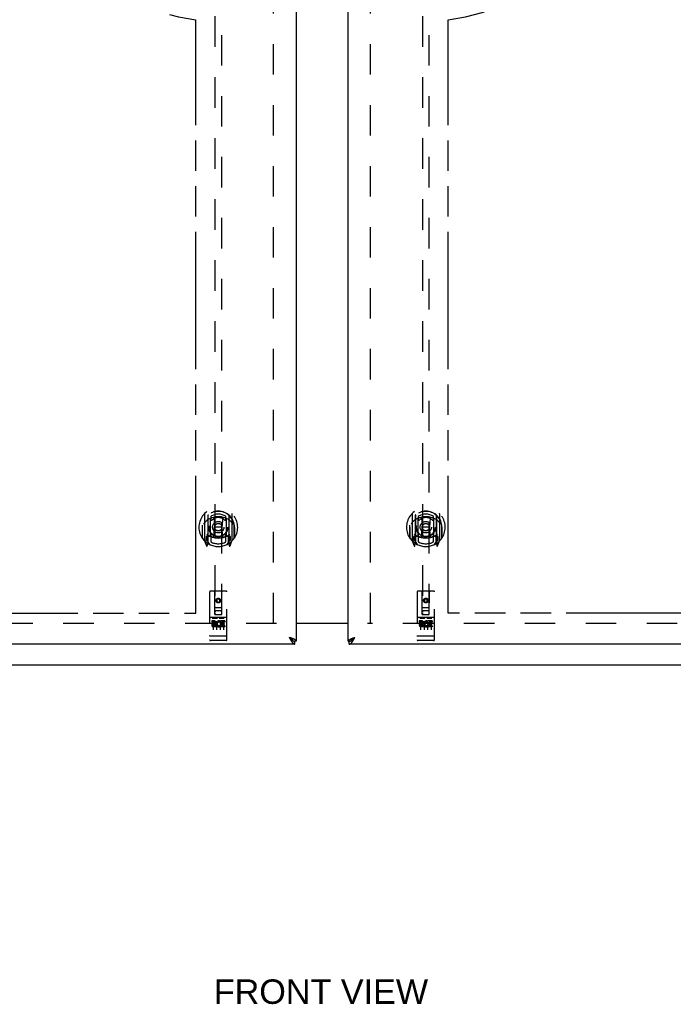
# Model space of a CAD drawing. Header units: inches. Extents: x 0 to 200, y 0 to 130.
# Tile 4 of 21: x 53 to 77, y 28 to 64. Entities that reach past the tile are written whole.
import ezdxf

# ---------------------------------------------------------------- set-up
doc = ezdxf.new("R2010")
doc.units = ezdxf.units.IN
doc.header["$LTSCALE"] = 11.011777
doc.header["$MEASUREMENT"] = 0
doc.linetypes.add('HIDDEN', pattern=[0.2, 0.1, -0.1])
doc.linetypes.add('PHANTOM', pattern=[0.8, 0.45, -0.05, 0.1, -0.05, 0.1, -0.05])
doc.layers.get('0').update_dxf_attribs({"linetype": 'CONTINUOUS'})
for name, color, linetype in [('02___PRT_ALL_AXES', 7, 'CONTINUOUS'), ('AVAILABLE_DOOR_SPACE', 7, 'CONTINUOUS'), ('DEFAULT_2', 8, 'HIDDEN'), ('DIMENSIONS', 7, 'CONTINUOUS')]:
    doc.layers.add(name, color=color, linetype=linetype)
doc.styles.get("Standard").update_dxf_attribs({"font": 'arial.ttf'})
doc.dimstyles.new('DIMSTYLE_1', dxfattribs={"dimtxt": 0.883298, "dimasz": 1.17773, "dimexe": 0.09, "dimexo": 0.07, "dimgap": 0.0375, "dimtad": 0, "dimtih": 1, "dimtoh": 1, "dimzin": 4, "dimdsep": 46, "dimtxsty": 'Standard', "dimblk": '_FILLED', "dimblk1": '_FILLED', "dimblk2": '_FILLED', "dimcen": 0.09, "dimazin": 1, "dimtfac": 1, "dimtdec": 3, "dimtofl": 0, "dimtmove": 0, "dimatfit": 3, "dimldrblk": '_FILLED', "dimfxl": 0, "dimtolj": 1, "dimtzin": 4, "dimarcsym": 0})

# ---------------------------------------------------------------- blocks, each defined once
blk = doc.blocks.new('_FILLED')
at = {"color": 0, "linetype": 'ByBlock'}
blk.add_solid([(0, 0), (-1, 0.2), (-1, -0.2)], dxfattribs=at)
blk = doc.blocks.new('*D10')
at = {"layer": 'DIMENSIONS', "color": 2, "linetype": 'Continuous'}
for p, q in [((59.315, 77.32), (57.244, 77.32)), ((62.94, 77.32), (65.296, 77.32))]:
    blk.add_line(p, q, dxfattribs=at)
at = {"layer": 'DIMENSIONS', "color": 2, "linetype": 'Continuous', "xscale": 1.1777301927, "yscale": 1.1777301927, "zscale": 1.1777301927}
blk.add_blockref('_FILLED', (59.315, 77.32), dxfattribs=at)
at = {"layer": 'DIMENSIONS', "color": 2, "linetype": 'Continuous', "xscale": 1.1777301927, "yscale": 1.1777301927, "zscale": 1.1777301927, "rotation": 180}
blk.add_blockref('_FILLED', (62.94, 77.32), dxfattribs=at)
at = {"layer": 'DIMENSIONS', "color": 2, "linetype": 'Continuous', "insert": (56.803, 77.761), "char_height": 0.8833, "width": 2.40034, "attachment_point": 3, "line_spacing_factor": 0.9}
blk.add_mtext('3.63', dxfattribs=at)
blk = doc.blocks.new('*D12')
at = {"layer": 'DIMENSIONS', "color": 2, "linetype": 'Continuous'}
for p, q in [((44.999, 42.11), (44.999, 44.465)), ((44.999, 40.985), (44.999, 38.475)), ((44.999, 38.475), (46.03, 38.475))]:
    blk.add_line(p, q, dxfattribs=at)
at = {"layer": 'DIMENSIONS', "color": 2, "linetype": 'Continuous', "xscale": 1.1777301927, "yscale": 1.1777301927, "zscale": 1.1777301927}
for p, rotation in [((44.999, 42.11), 270), ((44.999, 40.985), 90)]:
    blk.add_blockref('_FILLED', p, dxfattribs=dict(at, rotation=rotation))
at = {"layer": 'DIMENSIONS', "color": 2, "linetype": 'Continuous', "insert": (46.472, 38.917), "char_height": 0.8833, "width": 2.40034, "attachment_point": 1, "line_spacing_factor": 0.9}
blk.add_mtext('1.13', dxfattribs=at)

msp = doc.modelspace()

# ---------------------------------------------------------------- linework, layer by layer
at = {"color": 3, "linetype": 'Continuous'}
for p, q in [((62.94, 99.381), (62.94, 41.089)), ((64.815, 41.089), (64.815, 99.381)), ((62.94, 41.75), (64.815, 41.75)), ((62.898, 40.985), (34.295, 40.985)), ((62.73, 41.218), (62.694, 41.231)), ((62.694, 41.231), (62.71, 41.2)), ((62.71, 41.2), (62.717, 41.188)), ((62.717, 41.188), (62.723, 41.176)), ((62.723, 41.176), (62.73, 41.164)), ((62.748, 41.211), (62.73, 41.218)), ((62.759, 41.207), (62.748, 41.211)), ((62.771, 41.202), (62.759, 41.207)), ((93.461, 40.985), (64.857, 40.985)), ((64.967, 41.196), (64.979, 41.2)), ((64.979, 41.2), (64.99, 41.205)), ((64.99, 41.205), (65.002, 41.209)), ((65.002, 41.209), (65.014, 41.214)), ((65.014, 41.214), (65.026, 41.218)), ((65.026, 41.218), (65.044, 41.225)), ((65.032, 41.176), (65.039, 41.188)), ((65.039, 41.188), (65.045, 41.2)), ((65.044, 41.225), (65.062, 41.231)), ((65.045, 41.2), (65.062, 41.231))]:
    msp.add_line(p, q, dxfattribs=at)
at = {"color": 7, "linetype": 'Continuous'}
for p, q in [((64.815, 41.735), (62.94, 41.735)), ((62.714, 41.218), (62.694, 41.231)), ((62.694, 41.231), (62.707, 41.217)), ((62.707, 41.217), (62.717, 41.206)), ((62.723, 41.213), (62.714, 41.218)), ((62.717, 41.206), (62.723, 41.199)), ((62.731, 41.208), (62.723, 41.213)), ((62.723, 41.199), (62.73, 41.192)), ((62.73, 41.192), (62.737, 41.185)), ((62.834, 41.106), (62.836, 41.105)), ((62.94, 41.089), (62.898, 41.089)), ((62.898, 40.985), (62.898, 41.089)), ((64.815, 41.089), (64.857, 41.089)), ((64.857, 40.985), (64.857, 41.089)), ((64.919, 41.105), (64.922, 41.106)), ((65.017, 41.202), (65.025, 41.208)), ((65.025, 41.208), (65.033, 41.213)), ((65.025, 41.192), (65.032, 41.199)), ((65.032, 41.199), (65.039, 41.206)), ((65.033, 41.213), (65.041, 41.218)), ((65.039, 41.206), (65.045, 41.213)), ((65.041, 41.218), (65.053, 41.226)), ((65.045, 41.213), (65.062, 41.231)), ((65.053, 41.226), (65.062, 41.231)), ((43.001, 40.235), (84.755, 40.235))]:
    msp.add_line(p, q, dxfattribs=at)
at = {"color": 3, "linetype": 'Continuous'}
for points in [[(62.73, 41.164), (62.733, 41.158), (62.737, 41.152), (62.74, 41.146), (62.743, 41.14), (62.747, 41.134), (62.75, 41.128), (62.753, 41.123), (62.756, 41.117), (62.76, 41.112), (62.763, 41.106), (62.766, 41.101), (62.77, 41.096), (62.773, 41.091)], [(62.841, 41.173), (62.836, 41.176), (62.831, 41.178), (62.826, 41.18), (62.82, 41.182), (62.815, 41.185), (62.81, 41.187), (62.805, 41.189), (62.799, 41.191), (62.794, 41.194), (62.788, 41.196), (62.782, 41.198), (62.771, 41.202)], [(62.773, 41.091), (62.776, 41.085), (62.779, 41.08), (62.783, 41.076), (62.786, 41.071), (62.789, 41.066), (62.793, 41.062), (62.796, 41.057), (62.799, 41.053), (62.803, 41.048), (62.806, 41.044), (62.809, 41.04), (62.812, 41.036), (62.816, 41.033), (62.819, 41.029), (62.822, 41.026), (62.826, 41.022), (62.829, 41.019), (62.832, 41.016), (62.836, 41.013), (62.839, 41.01), (62.842, 41.007), (62.845, 41.005), (62.849, 41.002), (62.852, 41), (62.855, 40.998), (62.859, 40.996), (62.862, 40.994), (62.865, 40.993), (62.869, 40.991), (62.872, 40.99), (62.875, 40.989), (62.878, 40.988), (62.882, 40.987), (62.885, 40.986), (62.888, 40.986), (62.892, 40.985), (62.895, 40.985), (62.898, 40.985)], [(62.94, 41.089), (62.94, 41.091), (62.94, 41.093), (62.94, 41.096), (62.939, 41.098), (62.938, 41.1), (62.938, 41.102), (62.937, 41.104), (62.936, 41.107), (62.934, 41.109), (62.933, 41.111), (62.931, 41.113), (62.93, 41.116), (62.928, 41.118), (62.926, 41.12), (62.924, 41.122), (62.921, 41.124), (62.919, 41.127), (62.917, 41.129), (62.914, 41.131), (62.911, 41.133), (62.908, 41.136), (62.905, 41.138), (62.902, 41.14), (62.899, 41.142), (62.895, 41.145), (62.892, 41.147), (62.888, 41.149), (62.884, 41.151), (62.88, 41.153), (62.876, 41.156), (62.872, 41.158), (62.868, 41.16), (62.864, 41.162), (62.859, 41.165), (62.855, 41.167), (62.85, 41.169), (62.845, 41.171), (62.841, 41.173)], [(64.815, 41.089), (64.815, 41.091), (64.816, 41.093), (64.816, 41.096), (64.816, 41.098), (64.817, 41.1), (64.818, 41.102), (64.819, 41.104), (64.82, 41.107), (64.821, 41.109), (64.823, 41.111), (64.824, 41.113), (64.826, 41.116), (64.828, 41.118), (64.83, 41.12), (64.832, 41.122), (64.834, 41.124), (64.836, 41.127), (64.839, 41.129), (64.842, 41.131), (64.844, 41.133), (64.847, 41.136), (64.85, 41.138), (64.853, 41.14), (64.857, 41.142), (64.86, 41.145), (64.864, 41.147), (64.867, 41.149), (64.871, 41.151), (64.875, 41.153), (64.879, 41.156), (64.883, 41.158), (64.887, 41.16), (64.892, 41.162), (64.896, 41.165), (64.901, 41.167), (64.905, 41.169), (64.91, 41.171), (64.915, 41.173)], [(64.857, 40.985), (64.861, 40.985), (64.864, 40.985), (64.867, 40.986), (64.87, 40.986), (64.874, 40.987), (64.877, 40.988), (64.88, 40.989), (64.884, 40.99), (64.887, 40.991), (64.89, 40.993), (64.894, 40.994), (64.897, 40.996), (64.9, 40.998), (64.903, 41), (64.907, 41.002), (64.91, 41.005), (64.913, 41.007), (64.917, 41.01), (64.92, 41.013), (64.923, 41.016), (64.927, 41.019), (64.93, 41.022), (64.933, 41.026), (64.936, 41.029), (64.94, 41.033), (64.943, 41.036), (64.946, 41.04), (64.95, 41.044), (64.953, 41.048), (64.956, 41.053), (64.959, 41.057), (64.963, 41.062), (64.966, 41.066), (64.969, 41.071), (64.973, 41.076), (64.976, 41.08), (64.979, 41.085)], [(64.915, 41.173), (64.92, 41.176), (64.925, 41.178), (64.93, 41.18), (64.935, 41.182), (64.94, 41.185), (64.946, 41.187), (64.951, 41.189), (64.956, 41.191), (64.962, 41.194), (64.967, 41.196)], [(64.979, 41.085), (64.983, 41.091), (64.986, 41.096), (64.989, 41.101), (64.992, 41.106), (64.996, 41.112), (64.999, 41.117), (65.002, 41.123), (65.006, 41.128), (65.009, 41.134), (65.012, 41.14), (65.016, 41.146), (65.019, 41.152), (65.022, 41.158), (65.025, 41.164), (65.032, 41.176)]]:
    msp.add_lwpolyline(points, dxfattribs=at)
at = {"color": 7, "linetype": 'Continuous'}
for points in [[(62.834, 41.106), (62.833, 41.107), (62.832, 41.11), (62.831, 41.113), (62.83, 41.115), (62.829, 41.118), (62.828, 41.121), (62.826, 41.123), (62.825, 41.126), (62.823, 41.128), (62.821, 41.131), (62.819, 41.134), (62.817, 41.136), (62.815, 41.139), (62.813, 41.142), (62.81, 41.144), (62.808, 41.147), (62.806, 41.15), (62.803, 41.152), (62.8, 41.155), (62.797, 41.157), (62.795, 41.16), (62.792, 41.163), (62.788, 41.165), (62.785, 41.168), (62.782, 41.171), (62.779, 41.173), (62.775, 41.176), (62.772, 41.179), (62.769, 41.181), (62.765, 41.184), (62.761, 41.186), (62.758, 41.189), (62.754, 41.192), (62.75, 41.194), (62.746, 41.197), (62.742, 41.2), (62.739, 41.202), (62.731, 41.208)], [(62.737, 41.185), (62.74, 41.182), (62.743, 41.178), (62.747, 41.175), (62.75, 41.172), (62.753, 41.169), (62.756, 41.165), (62.76, 41.162), (62.763, 41.159), (62.766, 41.156), (62.77, 41.153), (62.773, 41.15), (62.776, 41.147), (62.779, 41.144), (62.783, 41.141), (62.786, 41.139), (62.789, 41.136), (62.793, 41.133), (62.796, 41.131), (62.799, 41.128), (62.803, 41.126), (62.806, 41.123), (62.809, 41.121), (62.812, 41.119), (62.816, 41.116), (62.819, 41.114), (62.822, 41.112), (62.826, 41.11), (62.829, 41.109), (62.832, 41.107), (62.834, 41.106)], [(62.836, 41.105), (62.839, 41.103), (62.842, 41.102), (62.845, 41.1), (62.849, 41.099), (62.852, 41.098), (62.855, 41.097), (62.859, 41.095), (62.862, 41.094), (62.865, 41.093), (62.869, 41.093), (62.872, 41.092), (62.875, 41.091), (62.878, 41.09), (62.882, 41.09), (62.885, 41.09), (62.888, 41.089), (62.892, 41.089), (62.895, 41.089), (62.898, 41.089)], [(64.857, 41.089), (64.861, 41.089), (64.864, 41.089), (64.867, 41.089), (64.87, 41.09), (64.874, 41.09), (64.877, 41.09), (64.88, 41.091), (64.884, 41.092), (64.887, 41.093), (64.89, 41.093), (64.894, 41.094), (64.897, 41.095), (64.9, 41.097), (64.903, 41.098), (64.907, 41.099), (64.91, 41.1), (64.913, 41.102), (64.917, 41.103), (64.919, 41.105)], [(64.922, 41.106), (64.922, 41.107), (64.923, 41.11), (64.924, 41.113), (64.925, 41.115), (64.926, 41.118), (64.928, 41.121), (64.929, 41.123), (64.931, 41.126), (64.933, 41.128), (64.934, 41.131), (64.936, 41.134), (64.938, 41.136), (64.94, 41.139), (64.943, 41.142), (64.945, 41.144), (64.947, 41.147), (64.95, 41.15), (64.953, 41.152), (64.955, 41.155), (64.958, 41.157), (64.961, 41.16), (64.964, 41.163), (64.967, 41.165), (64.97, 41.168), (64.973, 41.171), (64.977, 41.173), (64.98, 41.176), (64.983, 41.179), (64.987, 41.181), (64.99, 41.184), (64.994, 41.186), (64.998, 41.189), (65.002, 41.192), (65.005, 41.194), (65.009, 41.197), (65.013, 41.2), (65.017, 41.202)], [(64.922, 41.106), (64.923, 41.107), (64.927, 41.109), (64.93, 41.11), (64.933, 41.112), (64.936, 41.114), (64.94, 41.116), (64.943, 41.119), (64.946, 41.121), (64.95, 41.123), (64.953, 41.126), (64.956, 41.128), (64.959, 41.131), (64.963, 41.133), (64.966, 41.136), (64.969, 41.139), (64.973, 41.141), (64.976, 41.144), (64.979, 41.147), (64.983, 41.15), (64.986, 41.153), (64.989, 41.156), (64.992, 41.159), (64.996, 41.162), (64.999, 41.165), (65.002, 41.169), (65.006, 41.172), (65.009, 41.175), (65.012, 41.178), (65.016, 41.182), (65.019, 41.185), (65.025, 41.192)]]:
    msp.add_lwpolyline(points, dxfattribs=at)
at = {"layer": '02___PRT_ALL_AXES', "color": 8, "linetype": 'HIDDEN'}
for p, q in [((59.983, 41.823), (59.891, 41.823)), ((59.891, 41.823), (59.891, 41.781)), ((59.983, 41.781), (59.891, 41.781)), ((59.987, 41.737), (59.941, 41.737)), ((59.983, 41.696), (59.955, 41.696)), ((60.047, 41.653), (59.955, 41.653)), ((60.047, 41.61), (59.955, 41.61)), ((60.047, 41.653), (60.047, 41.61)), ((60.179, 41.658), (60.196, 41.619)), ((60.203, 41.788), (60.19, 41.769)), ((60.2, 41.813), (60.203, 41.811)), ((60.36, 41.823), (60.203, 41.823)), ((60.203, 41.823), (60.203, 41.811)), ((60.203, 41.788), (60.203, 41.61)), ((60.36, 41.61), (60.203, 41.61)), ((60.36, 41.781), (60.246, 41.781)), ((60.246, 41.781), (60.246, 41.737)), ((60.338, 41.737), (60.246, 41.737)), ((60.338, 41.695), (60.246, 41.695)), ((60.246, 41.695), (60.246, 41.653)), ((60.36, 41.653), (60.246, 41.653)), ((60.338, 41.737), (60.338, 41.695)), ((60.36, 41.823), (60.36, 41.781)), ((60.36, 41.653), (60.36, 41.61)), ((67.483, 41.823), (67.391, 41.823)), ((67.391, 41.823), (67.391, 41.781)), ((67.483, 41.781), (67.391, 41.781)), ((67.487, 41.737), (67.441, 41.737)), ((67.483, 41.696), (67.455, 41.696)), ((67.547, 41.653), (67.455, 41.653)), ((67.547, 41.61), (67.455, 41.61)), ((67.547, 41.653), (67.547, 41.61)), ((67.679, 41.658), (67.696, 41.619)), ((67.703, 41.788), (67.69, 41.769)), ((67.7, 41.813), (67.703, 41.811)), ((67.86, 41.823), (67.703, 41.823)), ((67.703, 41.823), (67.703, 41.811)), ((67.703, 41.788), (67.703, 41.61)), ((67.86, 41.61), (67.703, 41.61)), ((67.86, 41.781), (67.746, 41.781)), ((67.746, 41.781), (67.746, 41.737)), ((67.838, 41.737), (67.746, 41.737)), ((67.838, 41.695), (67.746, 41.695)), ((67.746, 41.695), (67.746, 41.653)), ((67.86, 41.653), (67.746, 41.653)), ((67.838, 41.737), (67.838, 41.695)), ((67.86, 41.823), (67.86, 41.781)), ((67.86, 41.653), (67.86, 41.61)), ((59.91, 41.117), (59.845, 41.117)), ((60.16, 41.117), (60.095, 41.117)), ((60.41, 41.117), (60.345, 41.117)), ((67.41, 41.117), (67.345, 41.117)), ((67.66, 41.117), (67.595, 41.117)), ((67.91, 41.117), (67.845, 41.117))]:
    msp.add_line(p, q, dxfattribs=at)
for centre in [(60.128, 42.562), (67.628, 42.562)]:
    msp.add_circle(centre, 0.085, dxfattribs=at)
for centre, radius, start, end in [((59.955, 41.675), 0.0644, 102.2995, 270.0775), ((59.955, 41.675), 0.0219, 89.9011, 270), ((59.983, 41.76), 0.0635, 270, 90), ((59.983, 41.759), 0.0219, 280.307, 90), ((60.154, 41.717), 0.107, 64.2636, 293.4027), ((60.154, 41.717), 0.0639, 54.8895, 293.4026), ((67.455, 41.675), 0.0644, 102.2995, 270.0775), ((67.455, 41.675), 0.0219, 89.9011, 270), ((67.483, 41.76), 0.0635, 270, 90), ((67.483, 41.759), 0.0219, 280.307, 90), ((67.654, 41.717), 0.107, 64.2636, 293.4027), ((67.654, 41.717), 0.0639, 54.8895, 293.4026)]:
    msp.add_arc(centre, radius, start, end, dxfattribs=at)
at = {"layer": 'AVAILABLE_DOOR_SPACE', "color": 4, "linetype": 'PHANTOM'}
for p, q in [((59.315, 42.11), (59.315, 63.534)), ((68.44, 42.11), (68.44, 63.534)), ((50.096, 42.11), (59.315, 42.11)), ((77.659, 42.11), (68.44, 42.11))]:
    msp.add_line(p, q, dxfattribs=at)
for centre, start, end in [((60.128, 70.235), 180, 263.0865), ((67.628, 70.235), 276.9135, 360)]:
    msp.add_arc(centre, 6.75, start, end, dxfattribs=at)
at = {"layer": 'DEFAULT_2', "color": 8, "linetype": 'HIDDEN'}
for p, q in [((62.128, 41.735), (62.128, 98.735)), ((65.628, 41.735), (65.628, 98.735)), ((60.003, 68.064), (60.003, 42.062)), ((60.253, 42.062), (60.253, 68.064)), ((67.503, 68.064), (67.503, 42.062)), ((67.753, 42.062), (67.753, 68.064)), ((59.628, 45.69), (59.628, 44.723)), ((59.745, 45.636), (59.745, 44.62)), ((59.753, 45.636), (59.753, 44.633)), ((59.845, 44.888), (59.845, 45.519)), ((59.853, 45.597), (59.853, 45.494)), ((59.965, 45.546), (59.995, 45.206)), ((60.29, 45.546), (60.26, 45.206)), ((60.403, 45.494), (60.403, 45.597)), ((60.41, 45.519), (60.41, 44.888)), ((60.503, 45.636), (60.503, 44.633)), ((60.51, 45.636), (60.51, 44.62)), ((60.628, 44.723), (60.628, 45.69)), ((67.128, 45.69), (67.128, 44.723)), ((67.245, 45.636), (67.245, 44.62)), ((67.253, 45.636), (67.253, 44.633)), ((67.345, 44.888), (67.345, 45.519)), ((67.353, 45.597), (67.353, 45.494)), ((67.465, 45.546), (67.495, 45.206)), ((67.79, 45.546), (67.76, 45.206)), ((67.903, 45.494), (67.903, 45.597)), ((67.91, 45.519), (67.91, 44.888)), ((68.003, 45.636), (68.003, 44.633)), ((68.01, 45.636), (68.01, 44.62)), ((68.128, 44.723), (68.128, 45.69)), ((59.545, 45.206), (59.56, 45.206)), ((59.545, 45.206), (59.545, 44.818)), ((59.553, 45.278), (59.553, 45.281)), ((59.553, 44.82), (59.553, 45.278)), ((59.965, 44.862), (59.995, 45.206)), ((60.26, 45.206), (59.995, 45.206)), ((60.291, 44.862), (60.26, 45.206)), ((60.71, 45.206), (60.695, 45.206)), ((60.703, 44.82), (60.703, 45.278)), ((60.71, 45.206), (60.71, 44.818)), ((67.045, 45.206), (67.06, 45.206)), ((67.045, 45.206), (67.045, 44.818)), ((67.053, 45.278), (67.053, 45.281)), ((67.053, 44.82), (67.053, 45.278)), ((67.465, 44.862), (67.495, 45.206)), ((67.76, 45.206), (67.495, 45.206)), ((67.791, 44.862), (67.76, 45.206)), ((68.21, 45.206), (68.195, 45.206)), ((68.203, 44.82), (68.203, 45.278)), ((68.21, 45.206), (68.21, 44.818)), ((59.745, 44.877), (59.685, 44.877)), ((59.685, 44.877), (59.685, 44.727)), ((59.723, 44.806), (59.694, 44.76)), ((59.755, 44.865), (59.755, 44.658)), ((59.845, 44.878), (59.773, 44.878)), ((59.841, 44.885), (59.775, 44.885)), ((59.853, 44.933), (59.853, 44.68)), ((60.403, 44.68), (60.403, 44.933)), ((60.483, 44.878), (60.41, 44.878)), ((60.48, 44.885), (60.414, 44.885)), ((60.5, 44.658), (60.5, 44.865)), ((60.57, 44.877), (60.51, 44.877)), ((60.562, 44.76), (60.533, 44.806)), ((60.57, 44.727), (60.57, 44.877)), ((67.245, 44.877), (67.185, 44.877)), ((67.185, 44.877), (67.185, 44.727)), ((67.223, 44.806), (67.194, 44.76)), ((67.255, 44.865), (67.255, 44.658)), ((67.345, 44.878), (67.273, 44.878)), ((67.341, 44.885), (67.275, 44.885)), ((67.353, 44.933), (67.353, 44.68)), ((67.903, 44.68), (67.903, 44.933)), ((67.983, 44.878), (67.91, 44.878)), ((67.98, 44.885), (67.914, 44.885)), ((68, 44.658), (68, 44.865)), ((68.07, 44.877), (68.01, 44.877)), ((68.062, 44.76), (68.033, 44.806)), ((68.07, 44.727), (68.07, 44.877)), ((59.632, 44.712), (59.702, 44.537)), ((59.685, 44.727), (59.745, 44.727)), ((59.698, 44.752), (59.753, 44.752)), ((59.724, 44.642), (59.728, 44.639)), ((59.731, 44.539), (59.745, 44.62)), ((59.823, 44.583), (59.753, 44.692)), ((60.503, 44.692), (60.433, 44.583)), ((60.503, 44.752), (60.558, 44.752)), ((60.51, 44.727), (60.57, 44.727)), ((60.51, 44.62), (60.524, 44.539)), ((60.531, 44.641), (60.532, 44.642)), ((60.532, 44.642), (60.532, 44.642)), ((60.532, 44.642), (60.532, 44.642)), ((60.553, 44.537), (60.623, 44.712)), ((67.132, 44.712), (67.202, 44.537)), ((67.185, 44.727), (67.245, 44.727)), ((67.198, 44.752), (67.253, 44.752)), ((67.224, 44.642), (67.228, 44.639)), ((67.231, 44.539), (67.245, 44.62)), ((67.323, 44.583), (67.253, 44.692)), ((68.003, 44.692), (67.933, 44.583)), ((68.003, 44.752), (68.058, 44.752)), ((68.01, 44.727), (68.07, 44.727)), ((68.01, 44.62), (68.024, 44.539)), ((68.031, 44.641), (68.032, 44.642)), ((68.032, 44.642), (68.032, 44.642)), ((68.032, 44.642), (68.032, 44.642)), ((68.053, 44.537), (68.123, 44.712)), ((59.815, 42.872), (59.815, 41.147)), ((60.41, 42.902), (59.845, 42.902)), ((60.001, 42.062), (59.998, 42.872)), ((60.254, 42.062), (60.258, 42.872)), ((60.44, 41.147), (60.44, 42.872)), ((67.315, 42.872), (67.315, 41.147)), ((67.91, 42.902), (67.345, 42.902)), ((67.501, 42.062), (67.498, 42.872)), ((67.754, 42.062), (67.758, 42.872)), ((67.94, 41.147), (67.94, 42.872)), ((60.128, 42.635), (60.065, 42.599)), ((60.065, 42.599), (60.075, 42.593)), ((60.065, 42.599), (60.065, 42.527)), ((60.065, 42.527), (60.075, 42.532)), ((60.065, 42.527), (60.128, 42.49)), ((60.128, 42.623), (60.075, 42.593)), ((60.075, 42.593), (60.075, 42.532)), ((60.075, 42.532), (60.128, 42.502)), ((60.19, 42.599), (60.128, 42.635)), ((60.128, 42.635), (60.128, 42.623)), ((60.18, 42.593), (60.128, 42.623)), ((60.128, 42.502), (60.18, 42.532)), ((60.128, 42.49), (60.19, 42.527)), ((60.128, 42.49), (60.128, 42.502)), ((60.19, 42.599), (60.18, 42.593)), ((60.18, 42.532), (60.18, 42.593)), ((60.19, 42.527), (60.18, 42.532)), ((60.19, 42.527), (60.19, 42.599)), ((67.628, 42.635), (67.565, 42.599)), ((67.565, 42.599), (67.575, 42.593)), ((67.565, 42.599), (67.565, 42.527)), ((67.565, 42.527), (67.575, 42.532)), ((67.565, 42.527), (67.628, 42.49)), ((67.628, 42.623), (67.575, 42.593)), ((67.575, 42.593), (67.575, 42.532)), ((67.575, 42.532), (67.628, 42.502)), ((67.69, 42.599), (67.628, 42.635)), ((67.628, 42.635), (67.628, 42.623)), ((67.68, 42.593), (67.628, 42.623)), ((67.628, 42.502), (67.68, 42.532)), ((67.628, 42.49), (67.69, 42.527)), ((67.628, 42.49), (67.628, 42.502)), ((67.69, 42.599), (67.68, 42.593)), ((67.68, 42.532), (67.68, 42.593)), ((67.69, 42.527), (67.68, 42.532)), ((67.69, 42.527), (67.69, 42.599)), ((60, 42.312), (60.255, 42.312)), ((60.001, 42.062), (60.003, 42.062)), ((60.003, 42.062), (60.253, 42.062)), ((60.213, 42.187), (60.043, 42.187)), ((60.253, 42.062), (60.254, 42.062)), ((67.5, 42.312), (67.755, 42.312)), ((67.501, 42.062), (67.503, 42.062)), ((67.503, 42.062), (67.753, 42.062)), ((67.713, 42.187), (67.543, 42.187)), ((67.753, 42.062), (67.754, 42.062)), ((62.232, 41.735), (35.628, 41.735)), ((60.41, 41.945), (59.845, 41.945)), ((59.917, 41.929), (60.089, 41.929)), ((59.94, 41.814), (59.94, 41.508)), ((60.065, 41.814), (60.065, 41.508)), ((60.167, 41.929), (60.339, 41.929)), ((60.19, 41.814), (60.19, 41.508)), ((60.315, 41.814), (60.315, 41.508)), ((92.128, 41.735), (65.524, 41.735)), ((67.91, 41.945), (67.345, 41.945)), ((67.417, 41.929), (67.589, 41.929)), ((67.44, 41.814), (67.44, 41.508)), ((67.565, 41.814), (67.565, 41.508)), ((67.667, 41.929), (67.839, 41.929)), ((67.69, 41.814), (67.69, 41.508)), ((67.815, 41.814), (67.815, 41.508)), ((59.833, 41.276), (59.832, 41.276)), ((59.834, 41.276), (59.833, 41.276)), ((59.835, 41.276), (59.834, 41.276)), ((59.836, 41.276), (59.835, 41.276)), ((59.835, 41.276), (59.835, 41.276)), ((59.837, 41.276), (59.836, 41.276)), ((59.838, 41.276), (59.837, 41.276)), ((59.839, 41.276), (59.838, 41.276)), ((59.839, 41.275), (59.839, 41.276)), ((59.84, 41.275), (59.839, 41.275)), ((59.841, 41.275), (59.84, 41.275)), ((59.842, 41.275), (59.841, 41.275)), ((59.843, 41.275), (59.842, 41.275)), ((59.844, 41.275), (59.843, 41.275)), ((59.845, 41.275), (59.844, 41.275)), ((59.844, 41.275), (59.844, 41.275)), ((60.411, 41.275), (59.845, 41.275)), ((60.411, 41.275), (60.412, 41.275)), ((60.412, 41.275), (60.413, 41.275)), ((60.412, 41.275), (60.412, 41.275)), ((60.413, 41.275), (60.414, 41.275)), ((60.414, 41.275), (60.415, 41.275)), ((60.415, 41.275), (60.416, 41.275)), ((60.416, 41.275), (60.417, 41.276)), ((60.417, 41.276), (60.418, 41.276)), ((60.417, 41.276), (60.417, 41.276)), ((60.418, 41.276), (60.419, 41.276)), ((60.419, 41.276), (60.42, 41.276)), ((60.42, 41.276), (60.421, 41.276)), ((60.421, 41.276), (60.422, 41.276)), ((60.421, 41.276), (60.421, 41.276)), ((60.422, 41.276), (60.423, 41.276)), ((60.423, 41.276), (60.424, 41.276)), ((60.424, 41.276), (60.424, 41.276)), ((67.333, 41.276), (67.332, 41.276)), ((67.334, 41.276), (67.333, 41.276)), ((67.335, 41.276), (67.334, 41.276)), ((67.336, 41.276), (67.335, 41.276)), ((67.335, 41.276), (67.335, 41.276)), ((67.337, 41.276), (67.336, 41.276)), ((67.338, 41.276), (67.337, 41.276)), ((67.339, 41.276), (67.338, 41.276)), ((67.339, 41.275), (67.339, 41.276)), ((67.34, 41.275), (67.339, 41.275)), ((67.341, 41.275), (67.34, 41.275)), ((67.342, 41.275), (67.341, 41.275)), ((67.343, 41.275), (67.342, 41.275)), ((67.344, 41.275), (67.343, 41.275)), ((67.345, 41.275), (67.344, 41.275)), ((67.344, 41.275), (67.344, 41.275)), ((67.911, 41.275), (67.345, 41.275)), ((67.911, 41.275), (67.912, 41.275)), ((67.912, 41.275), (67.913, 41.275)), ((67.912, 41.275), (67.912, 41.275)), ((67.913, 41.275), (67.914, 41.275)), ((67.914, 41.275), (67.915, 41.275)), ((67.915, 41.275), (67.916, 41.275)), ((67.916, 41.275), (67.917, 41.276)), ((67.917, 41.276), (67.918, 41.276)), ((67.917, 41.276), (67.917, 41.276)), ((67.918, 41.276), (67.919, 41.276)), ((67.919, 41.276), (67.92, 41.276)), ((67.92, 41.276), (67.921, 41.276)), ((67.921, 41.276), (67.922, 41.276)), ((67.921, 41.276), (67.921, 41.276)), ((67.922, 41.276), (67.923, 41.276)), ((67.923, 41.276), (67.924, 41.276)), ((67.924, 41.276), (67.924, 41.276)), ((60.095, 41.117), (59.91, 41.117)), ((60.345, 41.117), (60.16, 41.117)), ((67.595, 41.117), (67.41, 41.117)), ((67.845, 41.117), (67.66, 41.117))]:
    msp.add_line(p, q, dxfattribs=at)
for points in [[(59.94, 45.563), (59.945, 45.565), (59.951, 45.566), (59.956, 45.567), (59.961, 45.569), (59.967, 45.57), (59.972, 45.571), (59.978, 45.573), (59.983, 45.574), (59.989, 45.575), (59.994, 45.576), (60, 45.577), (60.005, 45.578), (60.011, 45.579), (60.016, 45.58), (60.022, 45.581), (60.027, 45.582), (60.033, 45.582), (60.038, 45.583), (60.044, 45.584), (60.05, 45.584), (60.055, 45.585), (60.061, 45.586), (60.066, 45.586), (60.072, 45.587), (60.077, 45.587), (60.083, 45.587), (60.089, 45.588), (60.094, 45.588), (60.1, 45.588), (60.105, 45.588), (60.111, 45.589), (60.117, 45.589), (60.122, 45.589), (60.128, 45.589), (60.133, 45.589), (60.139, 45.589), (60.145, 45.589), (60.15, 45.588), (60.156, 45.588), (60.161, 45.588), (60.167, 45.588), (60.172, 45.587), (60.178, 45.587), (60.184, 45.587), (60.189, 45.586), (60.195, 45.586), (60.2, 45.585), (60.206, 45.584), (60.211, 45.584), (60.217, 45.583), (60.223, 45.582), (60.228, 45.582), (60.234, 45.581), (60.239, 45.58), (60.245, 45.579), (60.25, 45.578), (60.256, 45.577), (60.261, 45.576), (60.267, 45.575), (60.272, 45.574), (60.278, 45.573), (60.283, 45.571), (60.289, 45.57), (60.294, 45.569), (60.299, 45.567), (60.305, 45.566), (60.31, 45.565), (60.316, 45.563)], [(67.44, 45.563), (67.445, 45.565), (67.451, 45.566), (67.456, 45.567), (67.461, 45.569), (67.467, 45.57), (67.472, 45.571), (67.478, 45.573), (67.483, 45.574), (67.489, 45.575), (67.494, 45.576), (67.5, 45.577), (67.505, 45.578), (67.511, 45.579), (67.516, 45.58), (67.522, 45.581), (67.527, 45.582), (67.533, 45.582), (67.538, 45.583), (67.544, 45.584), (67.55, 45.584), (67.555, 45.585), (67.561, 45.586), (67.566, 45.586), (67.572, 45.587), (67.577, 45.587), (67.583, 45.587), (67.589, 45.588), (67.594, 45.588), (67.6, 45.588), (67.605, 45.588), (67.611, 45.589), (67.617, 45.589), (67.622, 45.589), (67.628, 45.589), (67.633, 45.589), (67.639, 45.589), (67.645, 45.589), (67.65, 45.588), (67.656, 45.588), (67.661, 45.588), (67.667, 45.588), (67.672, 45.587), (67.678, 45.587), (67.684, 45.587), (67.689, 45.586), (67.695, 45.586), (67.7, 45.585), (67.706, 45.584), (67.711, 45.584), (67.717, 45.583), (67.723, 45.582), (67.728, 45.582), (67.734, 45.581), (67.739, 45.58), (67.745, 45.579), (67.75, 45.578), (67.756, 45.577), (67.761, 45.576), (67.767, 45.575), (67.772, 45.574), (67.778, 45.573), (67.783, 45.571), (67.789, 45.57), (67.794, 45.569), (67.799, 45.567), (67.805, 45.566), (67.81, 45.565), (67.816, 45.563)], [(59.673, 45.421), (59.672, 45.42), (59.67, 45.419), (59.669, 45.417), (59.667, 45.416), (59.666, 45.414), (59.664, 45.413), (59.662, 45.411), (59.661, 45.409), (59.659, 45.408), (59.657, 45.406), (59.655, 45.404), (59.653, 45.402), (59.651, 45.4), (59.649, 45.397), (59.647, 45.395), (59.645, 45.393), (59.643, 45.39), (59.641, 45.388), (59.639, 45.385), (59.637, 45.382), (59.635, 45.38), (59.633, 45.377), (59.63, 45.374), (59.628, 45.37), (59.626, 45.367), (59.623, 45.364), (59.621, 45.36), (59.618, 45.356), (59.615, 45.352), (59.613, 45.348), (59.61, 45.344), (59.607, 45.34), (59.604, 45.335), (59.601, 45.33), (59.598, 45.325), (59.595, 45.32)], [(60.66, 45.32), (60.657, 45.325), (60.654, 45.33), (60.651, 45.335), (60.648, 45.34), (60.645, 45.344), (60.643, 45.348), (60.64, 45.352), (60.637, 45.356), (60.635, 45.36), (60.632, 45.363), (60.63, 45.367), (60.628, 45.37), (60.625, 45.373), (60.623, 45.377), (60.621, 45.38), (60.618, 45.382), (60.616, 45.385), (60.614, 45.388), (60.612, 45.39), (60.61, 45.393), (60.608, 45.395), (60.606, 45.397), (60.604, 45.4), (60.602, 45.402), (60.6, 45.404), (60.599, 45.406), (60.597, 45.408), (60.595, 45.409), (60.593, 45.411), (60.592, 45.413), (60.59, 45.414), (60.588, 45.416), (60.587, 45.417), (60.585, 45.419), (60.584, 45.42), (60.582, 45.421)], [(67.173, 45.421), (67.172, 45.42), (67.17, 45.419), (67.169, 45.417), (67.167, 45.416), (67.166, 45.414), (67.164, 45.413), (67.162, 45.411), (67.161, 45.409), (67.159, 45.408), (67.157, 45.406), (67.155, 45.404), (67.153, 45.402), (67.151, 45.4), (67.149, 45.397), (67.147, 45.395), (67.145, 45.393), (67.143, 45.39), (67.141, 45.388), (67.139, 45.385), (67.137, 45.382), (67.135, 45.38), (67.133, 45.377), (67.13, 45.374), (67.128, 45.37), (67.126, 45.367), (67.123, 45.364), (67.121, 45.36), (67.118, 45.356), (67.115, 45.352), (67.113, 45.348), (67.11, 45.344), (67.107, 45.34), (67.104, 45.335), (67.101, 45.33), (67.098, 45.325), (67.095, 45.32)], [(68.16, 45.32), (68.157, 45.325), (68.154, 45.33), (68.151, 45.335), (68.148, 45.34), (68.145, 45.344), (68.143, 45.348), (68.14, 45.352), (68.137, 45.356), (68.135, 45.36), (68.132, 45.363), (68.13, 45.367), (68.128, 45.37), (68.125, 45.373), (68.123, 45.377), (68.121, 45.38), (68.118, 45.382), (68.116, 45.385), (68.114, 45.388), (68.112, 45.39), (68.11, 45.393), (68.108, 45.395), (68.106, 45.397), (68.104, 45.4), (68.102, 45.402), (68.1, 45.404), (68.099, 45.406), (68.097, 45.408), (68.095, 45.409), (68.093, 45.411), (68.092, 45.413), (68.09, 45.414), (68.088, 45.416), (68.087, 45.417), (68.085, 45.419), (68.084, 45.42), (68.082, 45.421)], [(59.91, 41.928), (59.91, 41.928), (59.91, 41.928), (59.911, 41.928), (59.911, 41.928), (59.911, 41.928), (59.911, 41.928), (59.911, 41.928), (59.911, 41.928), (59.911, 41.929), (59.911, 41.929), (59.911, 41.929), (59.911, 41.929), (59.912, 41.929), (59.912, 41.929), (59.912, 41.929), (59.912, 41.929), (59.912, 41.929), (59.912, 41.929), (59.912, 41.929), (59.912, 41.929), (59.913, 41.929), (59.913, 41.929), (59.913, 41.929), (59.913, 41.929), (59.913, 41.929), (59.913, 41.929), (59.913, 41.929), (59.914, 41.929), (59.914, 41.929), (59.914, 41.929), (59.914, 41.929), (59.914, 41.929), (59.914, 41.929), (59.914, 41.929), (59.915, 41.929), (59.915, 41.929), (59.915, 41.929), (59.915, 41.929), (59.915, 41.929), (59.916, 41.929), (59.916, 41.929), (59.916, 41.929), (59.916, 41.929), (59.916, 41.929), (59.917, 41.929)], [(60.089, 41.929), (60.089, 41.929), (60.089, 41.929), (60.089, 41.929), (60.089, 41.929), (60.09, 41.929), (60.09, 41.929), (60.09, 41.929), (60.09, 41.929), (60.09, 41.929), (60.091, 41.929), (60.091, 41.929), (60.091, 41.929), (60.091, 41.929), (60.091, 41.929), (60.091, 41.929), (60.092, 41.929), (60.092, 41.929), (60.092, 41.929), (60.092, 41.929), (60.092, 41.929), (60.092, 41.929), (60.093, 41.929), (60.093, 41.929), (60.093, 41.929), (60.093, 41.929), (60.093, 41.929), (60.093, 41.929), (60.093, 41.929), (60.093, 41.929), (60.094, 41.929), (60.094, 41.929), (60.094, 41.929), (60.094, 41.929), (60.094, 41.929), (60.094, 41.929), (60.094, 41.929), (60.094, 41.929), (60.094, 41.928), (60.095, 41.928), (60.095, 41.928), (60.095, 41.928), (60.095, 41.928), (60.095, 41.928), (60.095, 41.928), (60.095, 41.928), (60.095, 41.928)], [(60.16, 41.928), (60.16, 41.928), (60.16, 41.928), (60.161, 41.928), (60.161, 41.928), (60.161, 41.928), (60.161, 41.928), (60.161, 41.928), (60.161, 41.928), (60.161, 41.929), (60.161, 41.929), (60.161, 41.929), (60.161, 41.929), (60.162, 41.929), (60.162, 41.929), (60.162, 41.929), (60.162, 41.929), (60.162, 41.929), (60.162, 41.929), (60.162, 41.929), (60.162, 41.929), (60.163, 41.929), (60.163, 41.929), (60.163, 41.929), (60.163, 41.929), (60.163, 41.929), (60.163, 41.929), (60.163, 41.929), (60.164, 41.929), (60.164, 41.929), (60.164, 41.929), (60.164, 41.929), (60.164, 41.929), (60.164, 41.929), (60.165, 41.929), (60.165, 41.929), (60.165, 41.929), (60.165, 41.929), (60.165, 41.929), (60.165, 41.929), (60.166, 41.929), (60.166, 41.929), (60.166, 41.929), (60.166, 41.929), (60.166, 41.929), (60.167, 41.929)], [(60.339, 41.929), (60.339, 41.929), (60.339, 41.929), (60.339, 41.929), (60.339, 41.929), (60.34, 41.929), (60.34, 41.929), (60.34, 41.929), (60.34, 41.929), (60.34, 41.929), (60.341, 41.929), (60.341, 41.929), (60.341, 41.929), (60.341, 41.929), (60.341, 41.929), (60.341, 41.929), (60.342, 41.929), (60.342, 41.929), (60.342, 41.929), (60.342, 41.929), (60.342, 41.929), (60.342, 41.929), (60.343, 41.929), (60.343, 41.929), (60.343, 41.929), (60.343, 41.929), (60.343, 41.929), (60.343, 41.929), (60.343, 41.929), (60.343, 41.929), (60.344, 41.929), (60.344, 41.929), (60.344, 41.929), (60.344, 41.929), (60.344, 41.929), (60.344, 41.929), (60.344, 41.929), (60.344, 41.929), (60.345, 41.928), (60.345, 41.928), (60.345, 41.928), (60.345, 41.928), (60.345, 41.928), (60.345, 41.928), (60.345, 41.928), (60.345, 41.928), (60.345, 41.928)], [(67.41, 41.928), (67.41, 41.928), (67.41, 41.928), (67.411, 41.928), (67.411, 41.928), (67.411, 41.928), (67.411, 41.928), (67.411, 41.928), (67.411, 41.928), (67.411, 41.929), (67.411, 41.929), (67.411, 41.929), (67.411, 41.929), (67.412, 41.929), (67.412, 41.929), (67.412, 41.929), (67.412, 41.929), (67.412, 41.929), (67.412, 41.929), (67.412, 41.929), (67.412, 41.929), (67.413, 41.929), (67.413, 41.929), (67.413, 41.929), (67.413, 41.929), (67.413, 41.929), (67.413, 41.929), (67.413, 41.929), (67.414, 41.929), (67.414, 41.929), (67.414, 41.929), (67.414, 41.929), (67.414, 41.929), (67.414, 41.929), (67.414, 41.929), (67.415, 41.929), (67.415, 41.929), (67.415, 41.929), (67.415, 41.929), (67.415, 41.929), (67.416, 41.929), (67.416, 41.929), (67.416, 41.929), (67.416, 41.929), (67.416, 41.929), (67.417, 41.929)], [(67.589, 41.929), (67.589, 41.929), (67.589, 41.929), (67.589, 41.929), (67.589, 41.929), (67.59, 41.929), (67.59, 41.929), (67.59, 41.929), (67.59, 41.929), (67.59, 41.929), (67.591, 41.929), (67.591, 41.929), (67.591, 41.929), (67.591, 41.929), (67.591, 41.929), (67.591, 41.929), (67.592, 41.929), (67.592, 41.929), (67.592, 41.929), (67.592, 41.929), (67.592, 41.929), (67.592, 41.929), (67.593, 41.929), (67.593, 41.929), (67.593, 41.929), (67.593, 41.929), (67.593, 41.929), (67.593, 41.929), (67.593, 41.929), (67.593, 41.929), (67.594, 41.929), (67.594, 41.929), (67.594, 41.929), (67.594, 41.929), (67.594, 41.929), (67.594, 41.929), (67.594, 41.929), (67.594, 41.929), (67.594, 41.928), (67.595, 41.928), (67.595, 41.928), (67.595, 41.928), (67.595, 41.928), (67.595, 41.928), (67.595, 41.928), (67.595, 41.928), (67.595, 41.928)], [(67.66, 41.928), (67.66, 41.928), (67.66, 41.928), (67.661, 41.928), (67.661, 41.928), (67.661, 41.928), (67.661, 41.928), (67.661, 41.928), (67.661, 41.928), (67.661, 41.929), (67.661, 41.929), (67.661, 41.929), (67.661, 41.929), (67.662, 41.929), (67.662, 41.929), (67.662, 41.929), (67.662, 41.929), (67.662, 41.929), (67.662, 41.929), (67.662, 41.929), (67.662, 41.929), (67.663, 41.929), (67.663, 41.929), (67.663, 41.929), (67.663, 41.929), (67.663, 41.929), (67.663, 41.929), (67.663, 41.929), (67.664, 41.929), (67.664, 41.929), (67.664, 41.929), (67.664, 41.929), (67.664, 41.929), (67.664, 41.929), (67.665, 41.929), (67.665, 41.929), (67.665, 41.929), (67.665, 41.929), (67.665, 41.929), (67.665, 41.929), (67.666, 41.929), (67.666, 41.929), (67.666, 41.929), (67.666, 41.929), (67.666, 41.929), (67.667, 41.929)], [(67.839, 41.929), (67.839, 41.929), (67.839, 41.929), (67.839, 41.929), (67.839, 41.929), (67.84, 41.929), (67.84, 41.929), (67.84, 41.929), (67.84, 41.929), (67.84, 41.929), (67.841, 41.929), (67.841, 41.929), (67.841, 41.929), (67.841, 41.929), (67.841, 41.929), (67.841, 41.929), (67.842, 41.929), (67.842, 41.929), (67.842, 41.929), (67.842, 41.929), (67.842, 41.929), (67.842, 41.929), (67.843, 41.929), (67.843, 41.929), (67.843, 41.929), (67.843, 41.929), (67.843, 41.929), (67.843, 41.929), (67.843, 41.929), (67.843, 41.929), (67.844, 41.929), (67.844, 41.929), (67.844, 41.929), (67.844, 41.929), (67.844, 41.929), (67.844, 41.929), (67.844, 41.929), (67.844, 41.929), (67.845, 41.928), (67.845, 41.928), (67.845, 41.928), (67.845, 41.928), (67.845, 41.928), (67.845, 41.928), (67.845, 41.928), (67.845, 41.928), (67.845, 41.928)], [(59.832, 41.276), (59.831, 41.276), (59.831, 41.276), (59.831, 41.276), (59.83, 41.276), (59.83, 41.276), (59.83, 41.276), (59.829, 41.276), (59.829, 41.277), (59.829, 41.277), (59.828, 41.277), (59.828, 41.277), (59.828, 41.277), (59.827, 41.277), (59.827, 41.277), (59.827, 41.277), (59.826, 41.277), (59.826, 41.277), (59.826, 41.277), (59.825, 41.277), (59.825, 41.277), (59.825, 41.277), (59.824, 41.277), (59.824, 41.278), (59.824, 41.278), (59.823, 41.278), (59.823, 41.278), (59.823, 41.278), (59.823, 41.278), (59.822, 41.278), (59.822, 41.278), (59.822, 41.278), (59.822, 41.278), (59.821, 41.278), (59.821, 41.278), (59.821, 41.278), (59.821, 41.279), (59.82, 41.279), (59.82, 41.279), (59.82, 41.279), (59.82, 41.279), (59.819, 41.279), (59.819, 41.279), (59.819, 41.279), (59.819, 41.279), (59.819, 41.279), (59.818, 41.279), (59.818, 41.28), (59.818, 41.28), (59.818, 41.28), (59.818, 41.28), (59.818, 41.28), (59.817, 41.28), (59.817, 41.28), (59.817, 41.28), (59.817, 41.28), (59.817, 41.28), (59.817, 41.281), (59.817, 41.281), (59.816, 41.281), (59.816, 41.281), (59.816, 41.281), (59.816, 41.281), (59.816, 41.281), (59.816, 41.281), (59.816, 41.281), (59.816, 41.281), (59.816, 41.282), (59.816, 41.282), (59.816, 41.282), (59.815, 41.282), (59.815, 41.282), (59.815, 41.282), (59.815, 41.282), (59.815, 41.282), (59.815, 41.282), (59.815, 41.282), (59.815, 41.283), (59.815, 41.283), (59.815, 41.283)], [(60.424, 41.276), (60.425, 41.276), (60.425, 41.276), (60.425, 41.276), (60.426, 41.276), (60.426, 41.276), (60.427, 41.277), (60.427, 41.277), (60.427, 41.277), (60.428, 41.277), (60.428, 41.277), (60.428, 41.277), (60.429, 41.277), (60.429, 41.277), (60.429, 41.277), (60.43, 41.277), (60.43, 41.277), (60.43, 41.277), (60.431, 41.277), (60.431, 41.277), (60.431, 41.277), (60.431, 41.278), (60.432, 41.278), (60.432, 41.278), (60.432, 41.278), (60.433, 41.278), (60.433, 41.278), (60.433, 41.278), (60.433, 41.278), (60.434, 41.278), (60.434, 41.278), (60.434, 41.278), (60.434, 41.278), (60.435, 41.278), (60.435, 41.279), (60.435, 41.279), (60.435, 41.279), (60.436, 41.279), (60.436, 41.279), (60.436, 41.279), (60.436, 41.279), (60.436, 41.279), (60.437, 41.279), (60.437, 41.279), (60.437, 41.279), (60.437, 41.28), (60.437, 41.28), (60.438, 41.28), (60.438, 41.28), (60.438, 41.28), (60.438, 41.28), (60.438, 41.28), (60.438, 41.28), (60.439, 41.28), (60.439, 41.28), (60.439, 41.281), (60.439, 41.281), (60.439, 41.281), (60.439, 41.281), (60.439, 41.281), (60.439, 41.281), (60.439, 41.281), (60.44, 41.281), (60.44, 41.281), (60.44, 41.281), (60.44, 41.282), (60.44, 41.282), (60.44, 41.282), (60.44, 41.282), (60.44, 41.282), (60.44, 41.282), (60.44, 41.282), (60.44, 41.282), (60.44, 41.282), (60.44, 41.282), (60.44, 41.283), (60.44, 41.283), (60.44, 41.283)], [(67.332, 41.276), (67.331, 41.276), (67.331, 41.276), (67.331, 41.276), (67.33, 41.276), (67.33, 41.276), (67.33, 41.276), (67.329, 41.276), (67.329, 41.277), (67.329, 41.277), (67.328, 41.277), (67.328, 41.277), (67.328, 41.277), (67.327, 41.277), (67.327, 41.277), (67.327, 41.277), (67.326, 41.277), (67.326, 41.277), (67.326, 41.277), (67.325, 41.277), (67.325, 41.277), (67.325, 41.277), (67.324, 41.277), (67.324, 41.278), (67.324, 41.278), (67.323, 41.278), (67.323, 41.278), (67.323, 41.278), (67.323, 41.278), (67.322, 41.278), (67.322, 41.278), (67.322, 41.278), (67.322, 41.278), (67.321, 41.278), (67.321, 41.278), (67.321, 41.278), (67.321, 41.279), (67.32, 41.279), (67.32, 41.279), (67.32, 41.279), (67.32, 41.279), (67.319, 41.279), (67.319, 41.279), (67.319, 41.279), (67.319, 41.279), (67.319, 41.279), (67.318, 41.279), (67.318, 41.28), (67.318, 41.28), (67.318, 41.28), (67.318, 41.28), (67.318, 41.28), (67.317, 41.28), (67.317, 41.28), (67.317, 41.28), (67.317, 41.28), (67.317, 41.28), (67.317, 41.281), (67.317, 41.281), (67.316, 41.281), (67.316, 41.281), (67.316, 41.281), (67.316, 41.281), (67.316, 41.281), (67.316, 41.281), (67.316, 41.281), (67.316, 41.281), (67.316, 41.282), (67.316, 41.282), (67.316, 41.282), (67.315, 41.282), (67.315, 41.282), (67.315, 41.282), (67.315, 41.282), (67.315, 41.282), (67.315, 41.282), (67.315, 41.282), (67.315, 41.283), (67.315, 41.283), (67.315, 41.283)], [(67.924, 41.276), (67.925, 41.276), (67.925, 41.276), (67.925, 41.276), (67.926, 41.276), (67.926, 41.276), (67.927, 41.277), (67.927, 41.277), (67.927, 41.277), (67.928, 41.277), (67.928, 41.277), (67.928, 41.277), (67.929, 41.277), (67.929, 41.277), (67.929, 41.277), (67.93, 41.277), (67.93, 41.277), (67.93, 41.277), (67.931, 41.277), (67.931, 41.277), (67.931, 41.277), (67.931, 41.278), (67.932, 41.278), (67.932, 41.278), (67.932, 41.278), (67.933, 41.278), (67.933, 41.278), (67.933, 41.278), (67.933, 41.278), (67.934, 41.278), (67.934, 41.278), (67.934, 41.278), (67.934, 41.278), (67.935, 41.278), (67.935, 41.279), (67.935, 41.279), (67.935, 41.279), (67.936, 41.279), (67.936, 41.279), (67.936, 41.279), (67.936, 41.279), (67.936, 41.279), (67.937, 41.279), (67.937, 41.279), (67.937, 41.279), (67.937, 41.28), (67.937, 41.28), (67.938, 41.28), (67.938, 41.28), (67.938, 41.28), (67.938, 41.28), (67.938, 41.28), (67.938, 41.28), (67.939, 41.28), (67.939, 41.28), (67.939, 41.281), (67.939, 41.281), (67.939, 41.281), (67.939, 41.281), (67.939, 41.281), (67.939, 41.281), (67.939, 41.281), (67.94, 41.281), (67.94, 41.281), (67.94, 41.281), (67.94, 41.282), (67.94, 41.282), (67.94, 41.282), (67.94, 41.282), (67.94, 41.282), (67.94, 41.282), (67.94, 41.282), (67.94, 41.282), (67.94, 41.282), (67.94, 41.282), (67.94, 41.283), (67.94, 41.283), (67.94, 41.283)]]:
    msp.add_lwpolyline(points, dxfattribs=at)
for centre, radius in [((60.128, 45.213), 0.35), ((60.128, 45.213), 0.335), ((67.628, 45.213), 0.35), ((67.628, 45.213), 0.335), ((60.128, 45.213), 0.205), ((60.128, 45.213), 0.133), ((67.628, 45.213), 0.205), ((67.628, 45.213), 0.133), ((60.128, 42.562), 0.0845), ((67.628, 42.562), 0.0845)]:
    msp.add_circle(centre, radius, dxfattribs=at)
for centre, radius, start, end in [((60.128, 45.206), 0.7, 305.5126, 234.4874), ((67.628, 45.206), 0.7, 305.5126, 234.4874), ((60.128, 45.204), 0.583, 0.2464, 179.7536), ((60.128, 45.203), 0.58, 7.6622, 172.3378), ((59.643, 45.69), 0.015, 135.0748, 180), ((60.128, 44.889), 0.7, 49.529, 130.471), ((59.76, 45.636), 0.015, 130.3587, 180), ((59.773, 45.636), 0.02, 129.3378, 179.9984), ((59.86, 45.519), 0.015, 112.9863, 180), ((60.128, 45.203), 0.48, 55.0461, 124.9539), ((60.128, 45.213), 0.343, 48.8739, 131.1261), ((59.945, 45.544), 0.02, 5.0796, 105.5752), ((60.31, 45.544), 0.02, 74.4248, 174.9204), ((60.395, 45.519), 0.015, 0, 67.0137), ((60.483, 45.636), 0.02, 0, 50.6594), ((60.495, 45.636), 0.015, 0, 49.6413), ((60.613, 45.69), 0.015, 0, 44.9252), ((67.628, 45.204), 0.583, 0.2464, 179.7536), ((67.628, 45.203), 0.58, 7.6622, 172.3378), ((67.143, 45.69), 0.015, 135.0748, 180), ((67.628, 44.889), 0.7, 49.529, 130.471), ((67.26, 45.636), 0.015, 130.3587, 180), ((67.273, 45.636), 0.02, 129.3378, 179.9984), ((67.36, 45.519), 0.015, 112.9863, 180), ((67.628, 45.203), 0.48, 55.0461, 124.9539), ((67.628, 45.213), 0.343, 48.8739, 131.1261), ((67.445, 45.544), 0.02, 5.0796, 105.5752), ((67.81, 45.544), 0.02, 74.4248, 174.9204), ((67.895, 45.519), 0.015, 0, 67.0137), ((67.983, 45.636), 0.02, 0, 50.6594), ((67.995, 45.636), 0.015, 0, 49.6413), ((68.113, 45.69), 0.015, 0, 44.9252), ((59.573, 45.278), 0.02, 172.3378, 180), ((59.883, 45.494), 0.03, 180, 311.1261), ((60.373, 45.494), 0.03, 228.8739, 360), ((60.683, 45.278), 0.02, 0, 7.6622), ((67.073, 45.278), 0.02, 172.3378, 180), ((67.383, 45.494), 0.03, 180, 311.1261), ((67.873, 45.494), 0.03, 228.8739, 360), ((68.183, 45.278), 0.02, 0, 7.6622), ((59.573, 44.82), 0.02, 180, 215.2961), ((60.128, 45.213), 0.7, 215.2961, 324.7039), ((60.128, 45.519), 0.7, 233.2319, 306.7681), ((59.565, 44.907), 0.188, 327.3208, 360), ((59.773, 44.858), 0.02, 90, 180), ((59.775, 44.865), 0.02, 90, 180), ((59.841, 44.865), 0.02, 66.536, 90), ((59.86, 44.888), 0.015, 180, 247.0137), ((60.128, 45.526), 0.7, 246.536, 293.464), ((59.883, 44.933), 0.03, 48.8739, 180), ((60.128, 45.213), 0.343, 228.8739, 311.1261), ((59.945, 44.864), 0.02, 254.3869, 354.9204), ((60.311, 44.864), 0.02, 185.0796, 285.6131), ((60.373, 44.933), 0.03, 0, 131.1261), ((60.395, 44.888), 0.015, 292.9863, 360), ((60.414, 44.865), 0.02, 90, 113.464), ((60.48, 44.865), 0.02, 0, 90), ((60.483, 44.858), 0.02, 0, 90), ((60.691, 44.907), 0.188, 180, 212.6792), ((60.683, 44.82), 0.02, 324.7039, 360), ((67.073, 44.82), 0.02, 180, 215.2961), ((67.628, 45.213), 0.7, 215.2961, 324.7039), ((67.628, 45.519), 0.7, 233.2319, 306.7681), ((67.065, 44.907), 0.188, 327.3208, 360), ((67.273, 44.858), 0.02, 90, 180), ((67.275, 44.865), 0.02, 90, 180), ((67.341, 44.865), 0.02, 66.536, 90), ((67.36, 44.888), 0.015, 180, 247.0137), ((67.628, 45.526), 0.7, 246.536, 293.464), ((67.383, 44.933), 0.03, 48.8739, 180), ((67.628, 45.213), 0.343, 228.8739, 311.1261), ((67.445, 44.864), 0.02, 254.3869, 354.9204), ((67.811, 44.864), 0.02, 185.0796, 285.6131), ((67.873, 44.933), 0.03, 0, 131.1261), ((67.895, 44.888), 0.015, 292.9863, 360), ((67.914, 44.865), 0.02, 90, 113.464), ((67.98, 44.865), 0.02, 0, 90), ((67.983, 44.858), 0.02, 0, 90), ((68.191, 44.907), 0.188, 180, 212.6792), ((68.183, 44.82), 0.02, 324.7039, 360), ((59.643, 44.723), 0.015, 180, 224.9252), ((59.698, 44.757), 0.005, 147.3208, 270), ((59.716, 44.542), 0.015, 201.8041, 350), ((59.733, 44.653), 0.02, 234.4874, 360), ((59.735, 44.658), 0.02, 234.7457, 360), ((59.773, 44.633), 0.02, 180, 238.5295), ((60.128, 45.213), 0.6, 242.7204, 297.2796), ((60.483, 44.633), 0.02, 301.4688, 359.9992), ((60.52, 44.658), 0.02, 180, 305.2543), ((60.523, 44.653), 0.02, 180, 305.5126), ((60.539, 44.542), 0.015, 190, 338.1959), ((60.558, 44.757), 0.005, 270, 32.6792), ((60.613, 44.723), 0.015, 315.0748, 360), ((67.143, 44.723), 0.015, 180, 224.9252), ((67.198, 44.757), 0.005, 147.3208, 270), ((67.216, 44.542), 0.015, 201.8041, 350), ((67.233, 44.653), 0.02, 234.4874, 360), ((67.235, 44.658), 0.02, 234.7457, 360), ((67.273, 44.633), 0.02, 180, 238.5295), ((67.628, 45.213), 0.6, 242.7204, 297.2796), ((67.983, 44.633), 0.02, 301.4688, 359.9992), ((68.02, 44.658), 0.02, 180, 305.2543), ((68.023, 44.653), 0.02, 180, 305.5126), ((68.039, 44.542), 0.015, 190, 338.1959), ((68.058, 44.757), 0.005, 270, 32.6792), ((68.113, 44.723), 0.015, 315.0748, 360), ((59.845, 42.872), 0.03, 90, 180), ((59.968, 42.872), 0.03, 0, 90), ((60.288, 42.872), 0.03, 90, 180), ((60.41, 42.872), 0.03, 0, 90), ((67.345, 42.872), 0.03, 90, 180), ((67.468, 42.872), 0.03, 0, 90), ((67.788, 42.872), 0.03, 90, 180), ((67.91, 42.872), 0.03, 0, 90), ((59.845, 41.975), 0.03, 180, 270), ((60.043, 42.147), 0.04, 90, 180), ((60.043, 42.102), 0.04, 180, 270), ((60.213, 42.147), 0.04, 0, 90), ((60.213, 42.102), 0.04, 270, 360), ((60.41, 41.975), 0.03, 270, 360), ((67.345, 41.975), 0.03, 180, 270), ((67.543, 42.147), 0.04, 90, 180), ((67.543, 42.102), 0.04, 180, 270), ((67.713, 42.147), 0.04, 0, 90), ((67.713, 42.102), 0.04, 270, 360), ((67.91, 41.975), 0.03, 270, 360), ((59.845, 41.147), 0.03, 180, 270), ((60.41, 41.147), 0.03, 270, 360), ((67.345, 41.147), 0.03, 180, 270), ((67.91, 41.147), 0.03, 270, 360)]:
    msp.add_arc(centre, radius, start, end, dxfattribs=at)

# ---------------------------------------------------------------- texts
at = {"layer": 'DIMENSIONS', "color": 2, "linetype": 'Continuous', "insert": (63.837, 28.879), "char_height": 0.8833, "width": 7.72968, "attachment_point": 2, "line_spacing_factor": 0.9}
msp.add_mtext('FRONT VIEW', dxfattribs=at)

# ---------------------------------------------------------------- dimensions: what is measured, and where the dimension line sits
at = {"layer": 'DIMENSIONS', "color": 2, "linetype": 'Continuous'}
dim = msp.add_linear_dim(base=(62.940243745, 77.319751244), p1=(59.315243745, 98.35985387), p2=(62.940243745, 41.10885387), dimstyle='DIMSTYLE_1', dxfattribs=at)
dim.commit()
dim.dimension.update_dxf_attribs({"geometry": '*D10', "text_midpoint": (55.601260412, 77.314826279), "dimtype": 160})
dim = msp.add_linear_dim(base=(44.999403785, 40.98485387), p1=(36.002743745, 42.10985387), p2=(62.878243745, 40.98485387), angle=270, dimstyle='DIMSTYLE_1', dxfattribs=at)
dim.commit()
dim.dimension.update_dxf_attribs({"geometry": '*D12', "text_midpoint": (47.709991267, 38.470202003), "dimtype": 160})

doc.saveas('drawing.dxf')
